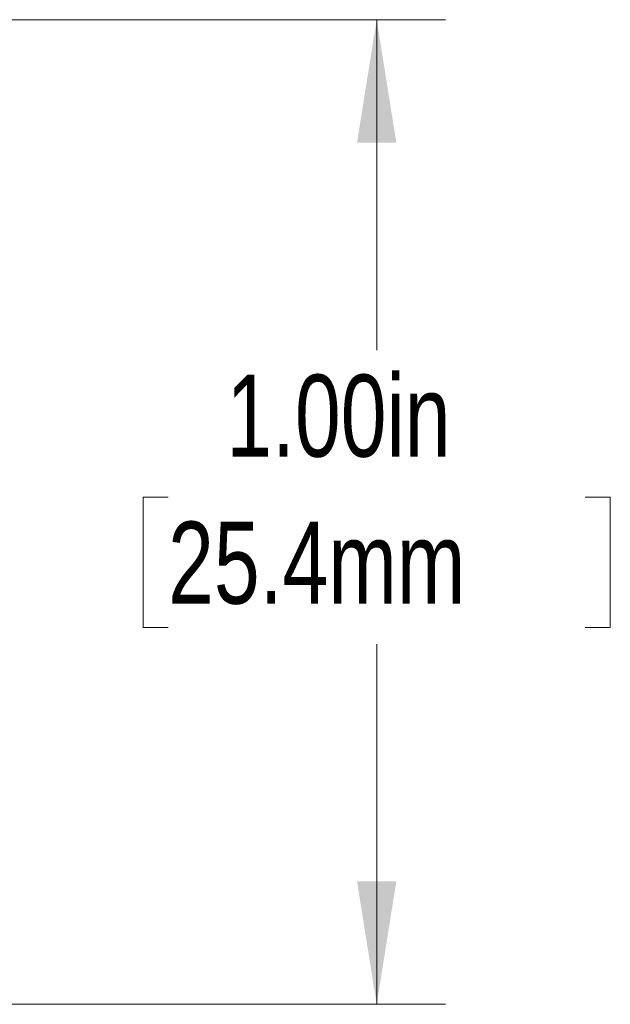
# Model space of a CAD drawing. Header units: inches. Extents: x 0.1 to 10.9, y 0 to 8.5.
# Tile 3 of 6: x 6.168 to 6.768, y 3.942 to 4.942. Entities that reach past the tile are written whole.
import ezdxf

# ---------------------------------------------------------------- set-up
doc = ezdxf.new("R2010")
doc.units = ezdxf.units.IN
doc.header["$MEASUREMENT"] = 0
doc.styles.add('SLDTEXTSTYLE0', font='TXT', dxfattribs={"width": 0.75})
doc.dimstyles.new('SLDDIMSTYLE1', dxfattribs={"dimtxt": 0.083333, "dimasz": 0.125, "dimexe": 0, "dimexo": 0.0625, "dimgap": 0.020833, "dimtad": 0, "dimtih": 1, "dimtoh": 1, "dimrnd": 1e-09, "dimzin": 4, "dimdsep": 46, "dimtxsty": 'SLDTEXTSTYLE0', "dimsah": 1, "dimcen": 0.09, "dimadec": 0, "dimazin": 1, "dimtfac": 1, "dimtofl": 0, "dimtmove": 0, "dimatfit": 3, "dimfxl": 1, "dimfrac": 2, "dimtolj": 1, "dimtzin": 12, "dimarcsym": 0})

# ---------------------------------------------------------------- blocks, each defined once
blk = doc.blocks.new('_D_3')
at = {"color": 7, "linetype": 'Continuous', "lineweight": 0}
for p, q in [((5.4787, 4.9424), (6.601, 4.9424)), ((6.531, 4.9424), (6.531, 4.6069)), ((6.3192, 4.4576), (6.2938, 4.4576)), ((6.2938, 4.4576), (6.2938, 4.3252)), ((6.7429, 4.4576), (6.7683, 4.4576)), ((6.7683, 4.4576), (6.7683, 4.3252)), ((6.2938, 4.3252), (6.3192, 4.3252)), ((6.7683, 4.3252), (6.7429, 4.3252)), ((6.531, 3.9424), (6.531, 4.3083)), ((4.0287, 3.9424), (6.601, 3.9424))]:
    blk.add_line(p, q, dxfattribs=at)
at = {"color": 7, "linetype": 'Continuous', "lineweight": 18}
for points in [[(6.531, 4.9424), (6.511, 4.8174), (6.551, 4.8174)], [(6.531, 3.9424), (6.551, 4.0674), (6.511, 4.0674)]]:
    blk.add_solid(points, dxfattribs=at)
at = {"color": 7, "linetype": 'Continuous', "lineweight": 18, "char_height": 0.08333, "attachment_point": 1, "style": 'SLDTEXTSTYLE0'}
for s, insert in [('1.00in', (6.3783, 4.5819)), ('25.4mm', (6.3192, 4.4326))]:
    blk.add_mtext(s, dxfattribs=dict(at, insert=insert))

msp = doc.modelspace()

# ---------------------------------------------------------------- dimensions: what is measured, and where the dimension line sits
at = {"color": 7, "linetype": 'Continuous', "lineweight": 18}
dim = msp.add_linear_dim(base=(6.531, 3.9424), p1=(5.4287, 4.9424), p2=(3.9787, 3.9424), angle=90, dimstyle='SLDDIMSTYLE1', dxfattribs=at)
dim.commit()
dim.dimension.update_dxf_attribs({"geometry": '_D_3', "text_midpoint": (6.531, 4.4576), "dimtype": 160})

doc.saveas('drawing.dxf')
